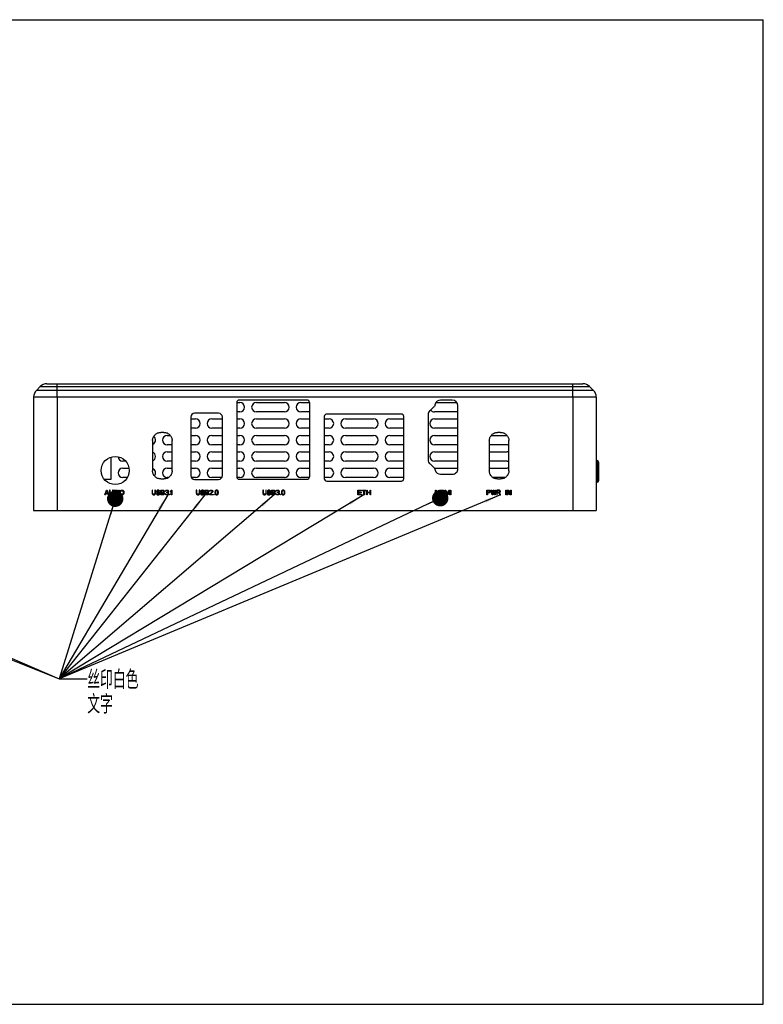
# Model space of a CAD drawing. Header units: millimetres. Extents: x 0 to 297, y 0 to 210.
# Tile 2 of 2: x 138 to 297, y 0 to 210. Entities that reach past the tile are written whole.
import ezdxf

# ---------------------------------------------------------------- set-up
doc = ezdxf.new("R2010")
doc.units = ezdxf.units.MM
doc.header["$LTSCALE"] = 16.335
doc.layers.get('0').update_dxf_attribs({"linetype": 'CONTINUOUS'})
for name, color, linetype in [('02___PRT_ALL_AXES', 7, 'CONTINUOUS'), ('03___PRT_ALL_CURVES', 7, 'CONTINUOUS'), ('06___PRT_ALL_SURFS', 7, 'CONTINUOUS')]:
    doc.layers.add(name, color=color, linetype=linetype)
doc.styles.get("Standard").update_dxf_attribs({"font": 'txt', "width": 0.6})
doc.dimstyles.get("Standard").update_dxf_attribs({"dimtxt": 3.5, "dimasz": 3.5, "dimexe": 2, "dimexo": 0, "dimtad": 1, "dimdsep": 46, "dimtxsty": 'STANDARD', "dimblk": '_FILLED', "dimblk1": '_FILLED', "dimblk2": '_FILLED', "dimcen": 0.09, "dimazin": 2, "dimtol": 1, "dimtp": 0.01, "dimtm": 0.01, "dimtfac": 1, "dimtofl": 0, "dimtmove": 0, "dimatfit": 3, "dimldrblk": '_FILLED', "dimfxl": 1, "dimtolj": 1, "dimarcsym": 0})

# ---------------------------------------------------------------- blocks, each defined once
blk = doc.blocks.new('_FILLED')
at = {"color": 0, "linetype": 'BYBLOCK'}
blk.add_solid([(0, 0), (-1, 0.1), (-1, -0.1)], dxfattribs=at)

msp = doc.modelspace()

# ---------------------------------------------------------------- linework, layer by layer
at = {"color": 7, "linetype": 'CONTINUOUS'}
for p, q in [((0, 210), (297, 210)), ((297, 0), (297, 210)), ((141.37, 129.52), (141.37, 105.35)), ((146.37, 129.52), (146.37, 105.35)), ((184.69, 128.35), (185.37, 128.35)), ((188.87, 128.35), (194.87, 128.35)), ((198.37, 128.35), (200.19, 128.35)), ((227.17, 128.35), (231.63, 128.35)), ((256.37, 129.52), (256.37, 105.35)), ((261.37, 129.52), (261.37, 105.35)), ((185.37, 126.35), (184.69, 126.35)), ((194.87, 126.35), (188.87, 126.35)), ((200.19, 126.35), (198.37, 126.35)), ((231.87, 126.35), (226.87, 126.35)), ((174.9, 124.85), (175.87, 124.85)), ((179.37, 124.85), (181.62, 124.85)), ((184.69, 124.85), (185.37, 124.85)), ((188.87, 124.85), (194.87, 124.85)), ((198.37, 124.85), (200.19, 124.85)), ((203.37, 124.85), (204.37, 124.85)), ((207.87, 124.85), (213.87, 124.85)), ((217.37, 124.85), (220.31, 124.85)), ((226.87, 124.85), (231.87, 124.85)), ((175.87, 122.85), (174.9, 122.85)), ((181.62, 122.85), (179.37, 122.85)), ((185.37, 122.85), (184.69, 122.85)), ((194.87, 122.85), (188.87, 122.85)), ((200.19, 122.85), (198.37, 122.85)), ((204.37, 122.85), (203.37, 122.85)), ((213.87, 122.85), (207.87, 122.85)), ((220.31, 122.85), (217.37, 122.85)), ((231.87, 122.85), (226.87, 122.85)), ((169.87, 121.35), (170.48, 121.35)), ((174.9, 121.35), (175.87, 121.35)), ((179.37, 121.35), (181.62, 121.35)), ((184.69, 121.35), (185.37, 121.35)), ((188.87, 121.35), (194.87, 121.35)), ((198.37, 121.35), (200.19, 121.35)), ((203.37, 121.35), (204.37, 121.35)), ((207.87, 121.35), (213.87, 121.35)), ((217.37, 121.35), (220.31, 121.35)), ((226.87, 121.35), (231.87, 121.35)), ((238.98, 121.35), (242.3, 121.35)), ((170.9, 119.35), (169.87, 119.35)), ((169.87, 117.85), (170.9, 117.85)), ((175.87, 119.35), (174.9, 119.35)), ((174.9, 117.85), (175.87, 117.85)), ((181.62, 119.35), (179.37, 119.35)), ((179.37, 117.85), (181.62, 117.85)), ((185.37, 119.35), (184.69, 119.35)), ((184.69, 117.85), (185.37, 117.85)), ((194.87, 119.35), (188.87, 119.35)), ((188.87, 117.85), (194.87, 117.85)), ((200.19, 119.35), (198.37, 119.35)), ((198.37, 117.85), (200.19, 117.85)), ((204.37, 119.35), (203.37, 119.35)), ((203.37, 117.85), (204.37, 117.85)), ((213.87, 119.35), (207.87, 119.35)), ((207.87, 117.85), (213.87, 117.85)), ((220.31, 119.35), (217.37, 119.35)), ((217.37, 117.85), (220.31, 117.85)), ((231.87, 119.35), (226.87, 119.35)), ((226.87, 117.85), (231.87, 117.85)), ((242.37, 119.35), (238.56, 119.35)), ((238.56, 117.85), (242.37, 117.85)), ((160.98, 115.85), (160.37, 115.85)), ((170.9, 115.85), (169.87, 115.85)), ((175.87, 115.85), (174.9, 115.85)), ((181.62, 115.85), (179.37, 115.85)), ((185.37, 115.85), (184.69, 115.85)), ((194.87, 115.85), (188.87, 115.85)), ((200.19, 115.85), (198.37, 115.85)), ((204.37, 115.85), (203.37, 115.85)), ((213.87, 115.85), (207.87, 115.85)), ((220.31, 115.85), (217.37, 115.85)), ((231.87, 115.85), (226.87, 115.85)), ((242.37, 115.85), (238.56, 115.85)), ((261.57, 115.95), (261.57, 111.35)), ((261.87, 115.65), (261.87, 111.65)), ((160.37, 114.35), (161.71, 114.35)), ((169.87, 114.35), (170.9, 114.35)), ((174.9, 114.35), (175.87, 114.35)), ((179.37, 114.35), (181.62, 114.35)), ((184.69, 114.35), (185.37, 114.35)), ((188.87, 114.35), (194.87, 114.35)), ((198.37, 114.35), (200.19, 114.35)), ((203.37, 114.35), (204.37, 114.35)), ((207.87, 114.35), (213.87, 114.35)), ((217.37, 114.35), (220.31, 114.35)), ((226.87, 114.35), (231.87, 114.35)), ((238.56, 114.35), (242.37, 114.35)), ((157.87, 111.95), (156.45, 111.95)), ((161.35, 112.35), (160.37, 112.35)), ((170.13, 112.35), (169.87, 112.35)), ((175.87, 112.35), (175.01, 112.35)), ((181.5, 112.35), (179.37, 112.35)), ((185.37, 112.35), (184.71, 112.35)), ((194.87, 112.35), (188.87, 112.35)), ((200.17, 112.35), (198.37, 112.35)), ((204.37, 112.35), (203.37, 112.35)), ((213.87, 112.35), (207.87, 112.35)), ((220.31, 112.35), (217.37, 112.35)), ((241.95, 112.35), (239.34, 112.35)), ((141.37, 105.35), (261.37, 105.35)), ((0, 0), (297, 0))]:
    msp.add_line(p, q, dxfattribs=at)
for centre, radius, start, end in [((185.37, 127.35), 1, 270, 90), ((188.87, 127.35), 1, 90, 270), ((194.87, 127.35), 1, 270, 90), ((198.37, 127.35), 1, 90, 270), ((226.87, 127.35), 1, 214.7211, 270), ((175.87, 123.85), 1, 270, 90), ((179.37, 123.85), 1, 90, 270), ((185.37, 123.85), 1, 270, 90), ((188.87, 123.85), 1, 90, 270), ((194.87, 123.85), 1, 270, 90), ((198.37, 123.85), 1, 90, 270), ((204.37, 123.85), 1, 270, 90), ((207.87, 123.85), 1, 90, 270), ((213.87, 123.85), 1, 270, 90), ((217.37, 123.85), 1, 90, 270), ((226.87, 123.85), 1, 90, 270), ((166.37, 120.35), 1, 292.3899, 51.0258), ((169.87, 120.35), 1, 90, 270), ((175.87, 120.35), 1, 270, 90), ((179.37, 120.35), 1, 90, 270), ((185.37, 120.35), 1, 270, 90), ((188.87, 120.35), 1, 90, 270), ((194.87, 120.35), 1, 270, 90), ((198.37, 120.35), 1, 90, 270), ((204.37, 120.35), 1, 270, 90), ((207.87, 120.35), 1, 90, 270), ((213.87, 120.35), 1, 270, 90), ((217.37, 120.35), 1, 90, 270), ((226.87, 120.35), 1, 90, 270), ((166.37, 116.85), 1, 292.3899, 67.6101), ((169.87, 116.85), 1, 90, 270), ((175.87, 116.85), 1, 270, 90), ((179.37, 116.85), 1, 90, 270), ((185.37, 116.85), 1, 270, 90), ((188.87, 116.85), 1, 90, 270), ((194.87, 116.85), 1, 270, 90), ((198.37, 116.85), 1, 90, 270), ((204.37, 116.85), 1, 270, 90), ((207.87, 116.85), 1, 90, 270), ((213.87, 116.85), 1, 270, 90), ((217.37, 116.85), 1, 90, 270), ((226.87, 116.85), 1, 90, 270), ((242.37, 120.35), 1, 270, 291.0569), ((242.37, 116.85), 1, 68.9431, 90), ((160.37, 116.85), 1, 183.9595, 270), ((242.37, 116.85), 1, 270, 291.0569), ((261.57, 115.65), 0.3, 0, 90), ((160.37, 113.35), 1, 90, 270), ((166.37, 113.35), 1, 320.2684, 67.6101), ((169.87, 113.35), 1, 90, 270), ((175.87, 113.35), 1, 270, 90), ((179.37, 113.35), 1, 90, 270), ((185.37, 113.35), 1, 270, 90), ((188.87, 113.35), 1, 90, 270), ((194.87, 113.35), 1, 270, 90), ((198.37, 113.35), 1, 90, 270), ((204.37, 113.35), 1, 270, 90), ((207.87, 113.35), 1, 90, 270), ((213.87, 113.35), 1, 270, 90), ((217.37, 113.35), 1, 90, 270), ((242.37, 113.35), 1, 68.9431, 90), ((261.57, 111.65), 0.3, 270, 360)]:
    msp.add_arc(centre, radius, start, end, dxfattribs=at)
at = {"layer": '02___PRT_ALL_AXES', "color": 7, "linetype": 'CONTINUOUS'}
for p, q in [((157.87, 116.69), (157.87, 111.95)), ((261.37, 115.95), (261.57, 115.95)), ((261.37, 111.35), (261.57, 111.35))]:
    msp.add_line(p, q, dxfattribs=at)
at = {"layer": '03___PRT_ALL_CURVES', "color": 40, "linetype": 'CONTINUOUS'}
for p, q in [((156.57, 108.65), (156.9, 109.65)), ((156.8, 108.99), (156.98, 109.57)), ((156.9, 109.65), (157.07, 109.65)), ((156.98, 109.57), (157.17, 108.99)), ((157.07, 109.65), (157.4, 108.65)), ((157.57, 109.65), (157.57, 108.99)), ((157.69, 109.65), (157.57, 109.65)), ((157.69, 108.99), (157.69, 109.65)), ((158.19, 109.65), (158.19, 108.99)), ((158.32, 109.65), (158.19, 109.65)), ((158.32, 108.99), (158.32, 109.65)), ((158.48, 108.65), (158.48, 109.65)), ((158.48, 109.65), (158.98, 109.65)), ((158.61, 108.78), (158.61, 109.52)), ((158.61, 109.52), (158.98, 109.52)), ((158.98, 109.65), (159.09, 109.63)), ((158.98, 109.52), (159.07, 109.5)), ((159.07, 109.5), (159.13, 109.46)), ((159.09, 109.63), (159.17, 109.59)), ((159.13, 109.46), (159.17, 109.4)), ((159.17, 109.59), (159.26, 109.5)), ((159.17, 109.4), (159.19, 109.31)), ((159.19, 109.31), (159.19, 108.99)), ((159.26, 109.5), (159.3, 109.42)), ((159.3, 109.42), (159.32, 109.31)), ((159.32, 109.31), (159.32, 108.99)), ((159.48, 108.65), (159.48, 109.65)), ((159.48, 109.65), (159.61, 109.65)), ((159.61, 109.65), (159.61, 108.65)), ((159.78, 109.31), (159.8, 109.42)), ((159.78, 108.99), (159.78, 109.31)), ((159.8, 109.42), (159.84, 109.5)), ((159.84, 109.5), (159.92, 109.59)), ((159.9, 109.31), (159.92, 109.4)), ((159.9, 108.99), (159.9, 109.31)), ((159.92, 109.59), (160.01, 109.63)), ((159.92, 109.4), (159.96, 109.46)), ((159.96, 109.46), (160.03, 109.5)), ((160.01, 109.63), (160.11, 109.65)), ((160.03, 109.5), (160.11, 109.52)), ((160.11, 109.65), (160.28, 109.65)), ((160.11, 109.52), (160.28, 109.52)), ((160.28, 109.65), (160.38, 109.63)), ((160.28, 109.52), (160.36, 109.5)), ((160.36, 109.5), (160.42, 109.46)), ((160.38, 109.63), (160.46, 109.59)), ((160.42, 109.46), (160.46, 109.4)), ((160.46, 109.59), (160.55, 109.5)), ((160.46, 109.4), (160.48, 109.31)), ((160.48, 109.31), (160.48, 108.99)), ((160.55, 109.5), (160.59, 109.42)), ((160.59, 109.42), (160.61, 109.31)), ((160.61, 109.31), (160.61, 108.99)), ((166.62, 109.65), (166.62, 108.99)), ((166.75, 109.65), (166.62, 109.65)), ((166.75, 108.99), (166.75, 109.65)), ((167.25, 109.65), (167.25, 108.99)), ((167.37, 109.65), (167.25, 109.65)), ((167.37, 108.99), (167.37, 109.65)), ((167.62, 109.5), (167.6, 109.42)), ((167.6, 109.42), (167.6, 109.33)), ((167.6, 109.33), (167.62, 109.25)), ((167.71, 109.59), (167.62, 109.5)), ((167.62, 109.25), (167.71, 109.16)), ((167.79, 109.63), (167.71, 109.59)), ((167.73, 109.4), (167.75, 109.46)), ((167.73, 109.35), (167.73, 109.4)), ((167.75, 109.29), (167.73, 109.35)), ((167.75, 109.46), (167.81, 109.5)), ((167.81, 109.25), (167.75, 109.29)), ((167.87, 109.65), (167.79, 109.63)), ((167.81, 109.5), (167.87, 109.52)), ((167.87, 109.23), (167.81, 109.25)), ((167.98, 109.65), (167.87, 109.65)), ((167.87, 109.52), (168, 109.52)), ((168, 109.23), (167.87, 109.23)), ((168.08, 109.63), (167.98, 109.65)), ((168, 109.52), (168.06, 109.5)), ((168.1, 109.21), (168, 109.23)), ((168.06, 109.5), (168.1, 109.46)), ((168.16, 109.57), (168.08, 109.63)), ((168.1, 109.46), (168.12, 109.42)), ((168.19, 109.16), (168.1, 109.21)), ((168.12, 109.42), (168.25, 109.42)), ((168.23, 109.48), (168.16, 109.57)), ((168.25, 109.42), (168.23, 109.48)), ((168.48, 108.65), (168.48, 109.65)), ((168.48, 109.65), (168.98, 109.65)), ((168.6, 109.52), (168.6, 109.23)), ((169, 109.52), (168.6, 109.52)), ((168.6, 109.23), (169, 109.23)), ((168.98, 109.65), (169.08, 109.63)), ((169.06, 109.5), (169, 109.52)), ((169, 109.23), (169.06, 109.25)), ((169.1, 109.46), (169.06, 109.5)), ((169.06, 109.25), (169.1, 109.29)), ((169.08, 109.63), (169.16, 109.57)), ((169.12, 109.4), (169.1, 109.46)), ((169.1, 109.29), (169.12, 109.35)), ((169.12, 109.35), (169.12, 109.4)), ((169.16, 109.57), (169.23, 109.48)), ((169.23, 109.27), (169.16, 109.18)), ((169.23, 109.48), (169.25, 109.42)), ((169.25, 109.33), (169.23, 109.27)), ((169.25, 109.42), (169.25, 109.33)), ((169.44, 109.42), (169.46, 109.5)), ((169.54, 109.42), (169.44, 109.42)), ((169.46, 109.5), (169.54, 109.59)), ((169.54, 109.59), (169.62, 109.63)), ((169.58, 109.48), (169.54, 109.42)), ((169.64, 109.52), (169.58, 109.48)), ((169.62, 109.63), (169.77, 109.65)), ((169.75, 109.55), (169.64, 109.52)), ((169.83, 109.55), (169.75, 109.55)), ((169.75, 109.12), (169.75, 109.21)), ((169.75, 109.21), (169.83, 109.21)), ((169.77, 109.65), (169.81, 109.65)), ((169.81, 109.65), (169.96, 109.63)), ((169.94, 109.52), (169.83, 109.55)), ((169.83, 109.21), (169.96, 109.25)), ((170, 109.48), (169.94, 109.52)), ((169.96, 109.63), (170.04, 109.59)), ((169.96, 109.25), (170, 109.29)), ((170.04, 109.42), (170, 109.48)), ((170, 109.29), (170.04, 109.38)), ((170.08, 109.23), (170, 109.16)), ((170.04, 109.59), (170.12, 109.5)), ((170.04, 109.38), (170.04, 109.42)), ((170.12, 109.29), (170.08, 109.23)), ((170.12, 109.5), (170.14, 109.42)), ((170.14, 109.38), (170.12, 109.29)), ((170.14, 109.42), (170.14, 109.38)), ((170.6, 109.5), (170.73, 109.65)), ((170.6, 109.33), (170.6, 109.5)), ((170.73, 109.48), (170.6, 109.33)), ((170.73, 109.65), (170.85, 109.65)), ((170.73, 108.65), (170.73, 109.48)), ((170.85, 109.65), (170.85, 108.65)), ((176.06, 109.65), (176.06, 108.99)), ((176.18, 109.65), (176.06, 109.65)), ((176.18, 108.99), (176.18, 109.65)), ((176.68, 109.65), (176.68, 108.99)), ((176.81, 109.65), (176.68, 109.65)), ((176.81, 108.99), (176.81, 109.65)), ((177.06, 109.5), (177.04, 109.42)), ((177.04, 109.42), (177.04, 109.33)), ((177.04, 109.33), (177.06, 109.25)), ((177.14, 109.59), (177.06, 109.5)), ((177.06, 109.25), (177.14, 109.16)), ((177.22, 109.63), (177.14, 109.59)), ((177.16, 109.4), (177.18, 109.46)), ((177.16, 109.35), (177.16, 109.4)), ((177.18, 109.29), (177.16, 109.35)), ((177.18, 109.46), (177.24, 109.5)), ((177.24, 109.25), (177.18, 109.29)), ((177.31, 109.65), (177.22, 109.63)), ((177.24, 109.5), (177.31, 109.52)), ((177.31, 109.23), (177.24, 109.25)), ((177.41, 109.65), (177.31, 109.65)), ((177.31, 109.52), (177.43, 109.52)), ((177.43, 109.23), (177.31, 109.23)), ((177.51, 109.63), (177.41, 109.65)), ((177.43, 109.52), (177.49, 109.5)), ((177.54, 109.21), (177.43, 109.23)), ((177.49, 109.5), (177.54, 109.46)), ((177.6, 109.57), (177.51, 109.63)), ((177.54, 109.46), (177.56, 109.42)), ((177.62, 109.16), (177.54, 109.21)), ((177.56, 109.42), (177.68, 109.42)), ((177.66, 109.48), (177.6, 109.57)), ((177.68, 109.42), (177.66, 109.48)), ((177.91, 108.65), (177.91, 109.65)), ((177.91, 109.65), (178.41, 109.65)), ((178.04, 109.52), (178.04, 109.23)), ((178.43, 109.52), (178.04, 109.52)), ((178.04, 109.23), (178.43, 109.23)), ((178.41, 109.65), (178.51, 109.63)), ((178.49, 109.5), (178.43, 109.52)), ((178.43, 109.23), (178.49, 109.25)), ((178.54, 109.46), (178.49, 109.5)), ((178.49, 109.25), (178.54, 109.29)), ((178.51, 109.63), (178.6, 109.57)), ((178.56, 109.4), (178.54, 109.46)), ((178.54, 109.29), (178.56, 109.35)), ((178.56, 109.35), (178.56, 109.4)), ((178.6, 109.57), (178.66, 109.48)), ((178.66, 109.27), (178.6, 109.18)), ((178.66, 109.48), (178.68, 109.42)), ((178.68, 109.33), (178.66, 109.27)), ((178.68, 109.42), (178.68, 109.33)), ((178.85, 108.76), (179.43, 109.29)), ((178.87, 109.42), (178.89, 109.5)), ((178.97, 109.42), (178.87, 109.42)), ((178.89, 109.5), (178.97, 109.59)), ((178.97, 109.59), (179.06, 109.63)), ((179.01, 109.48), (178.97, 109.42)), ((179.08, 109.52), (179.01, 109.48)), ((179.54, 109.23), (179.01, 108.76)), ((179.06, 109.63), (179.2, 109.65)), ((179.18, 109.55), (179.08, 109.52)), ((179.26, 109.55), (179.18, 109.55)), ((179.2, 109.65), (179.29, 109.65)), ((179.37, 109.52), (179.26, 109.55)), ((179.29, 109.65), (179.41, 109.63)), ((179.43, 109.48), (179.37, 109.52)), ((179.41, 109.63), (179.49, 109.59)), ((179.47, 109.42), (179.43, 109.48)), ((179.43, 109.29), (179.47, 109.38)), ((179.47, 109.38), (179.47, 109.42)), ((179.49, 109.59), (179.58, 109.5)), ((179.58, 109.29), (179.54, 109.23)), ((179.58, 109.5), (179.6, 109.42)), ((179.6, 109.38), (179.58, 109.29)), ((179.6, 109.42), (179.6, 109.38)), ((180.06, 109.35), (180.04, 109.25)), ((180.04, 109.25), (180.04, 109.06)), ((180.08, 109.42), (180.06, 109.35)), ((180.12, 109.5), (180.08, 109.42)), ((180.18, 109.57), (180.12, 109.5)), ((180.16, 109.35), (180.14, 109.23)), ((180.14, 109.23), (180.14, 109.08)), ((180.24, 109.48), (180.16, 109.35)), ((180.29, 109.63), (180.18, 109.57)), ((180.31, 109.52), (180.24, 109.48)), ((180.41, 109.65), (180.29, 109.63)), ((180.41, 109.55), (180.31, 109.52)), ((180.54, 109.63), (180.41, 109.65)), ((180.51, 109.52), (180.41, 109.55)), ((180.58, 109.48), (180.51, 109.52)), ((180.64, 109.57), (180.54, 109.63)), ((180.66, 109.35), (180.58, 109.48)), ((180.7, 109.5), (180.64, 109.57)), ((180.68, 109.23), (180.66, 109.35)), ((180.68, 109.08), (180.68, 109.23)), ((180.74, 109.42), (180.7, 109.5)), ((180.76, 109.35), (180.74, 109.42)), ((180.79, 109.25), (180.76, 109.35)), ((180.79, 109.06), (180.79, 109.25)), ((190.24, 109.65), (190.24, 108.99)), ((190.37, 109.65), (190.24, 109.65)), ((190.37, 108.99), (190.37, 109.65)), ((190.87, 109.65), (190.87, 108.99)), ((190.99, 109.65), (190.87, 109.65)), ((190.99, 108.99), (190.99, 109.65)), ((191.24, 109.5), (191.22, 109.42)), ((191.22, 109.42), (191.22, 109.33)), ((191.22, 109.33), (191.24, 109.25)), ((191.33, 109.59), (191.24, 109.5)), ((191.24, 109.25), (191.33, 109.16)), ((191.41, 109.63), (191.33, 109.59)), ((191.35, 109.4), (191.37, 109.46)), ((191.35, 109.35), (191.35, 109.4)), ((191.37, 109.29), (191.35, 109.35)), ((191.37, 109.46), (191.43, 109.5)), ((191.43, 109.25), (191.37, 109.29)), ((191.49, 109.65), (191.41, 109.63)), ((191.43, 109.5), (191.49, 109.52)), ((191.49, 109.23), (191.43, 109.25)), ((191.6, 109.65), (191.49, 109.65)), ((191.49, 109.52), (191.62, 109.52)), ((191.62, 109.23), (191.49, 109.23)), ((191.7, 109.63), (191.6, 109.65)), ((191.62, 109.52), (191.68, 109.5)), ((191.72, 109.21), (191.62, 109.23)), ((191.68, 109.5), (191.72, 109.46)), ((191.78, 109.57), (191.7, 109.63)), ((191.72, 109.46), (191.74, 109.42)), ((191.8, 109.16), (191.72, 109.21)), ((191.74, 109.42), (191.87, 109.42)), ((191.85, 109.48), (191.78, 109.57)), ((191.87, 109.42), (191.85, 109.48)), ((192.1, 108.65), (192.1, 109.65)), ((192.1, 109.65), (192.6, 109.65)), ((192.22, 109.52), (192.22, 109.23)), ((192.62, 109.52), (192.22, 109.52)), ((192.22, 109.23), (192.62, 109.23)), ((192.6, 109.65), (192.7, 109.63)), ((192.68, 109.5), (192.62, 109.52)), ((192.62, 109.23), (192.68, 109.25)), ((192.72, 109.46), (192.68, 109.5)), ((192.68, 109.25), (192.72, 109.29)), ((192.7, 109.63), (192.78, 109.57)), ((192.74, 109.4), (192.72, 109.46)), ((192.72, 109.29), (192.74, 109.35)), ((192.74, 109.35), (192.74, 109.4)), ((192.78, 109.57), (192.85, 109.48)), ((192.85, 109.27), (192.78, 109.18)), ((192.85, 109.48), (192.87, 109.42)), ((192.87, 109.33), (192.85, 109.27)), ((192.87, 109.42), (192.87, 109.33)), ((193.05, 109.42), (193.08, 109.5)), ((193.16, 109.42), (193.05, 109.42)), ((193.08, 109.5), (193.16, 109.59)), ((193.16, 109.59), (193.24, 109.63)), ((193.2, 109.48), (193.16, 109.42)), ((193.26, 109.52), (193.2, 109.48)), ((193.24, 109.63), (193.39, 109.65)), ((193.37, 109.55), (193.26, 109.52)), ((193.45, 109.55), (193.37, 109.55)), ((193.37, 109.12), (193.37, 109.21)), ((193.37, 109.21), (193.45, 109.21)), ((193.39, 109.65), (193.43, 109.65)), ((193.43, 109.65), (193.58, 109.63)), ((193.55, 109.52), (193.45, 109.55)), ((193.45, 109.21), (193.58, 109.25)), ((193.62, 109.48), (193.55, 109.52)), ((193.58, 109.63), (193.66, 109.59)), ((193.58, 109.25), (193.62, 109.29)), ((193.66, 109.42), (193.62, 109.48)), ((193.62, 109.29), (193.66, 109.38)), ((193.7, 109.23), (193.62, 109.16)), ((193.66, 109.59), (193.74, 109.5)), ((193.66, 109.38), (193.66, 109.42)), ((193.74, 109.29), (193.7, 109.23)), ((193.74, 109.5), (193.76, 109.42)), ((193.76, 109.38), (193.74, 109.29)), ((193.76, 109.42), (193.76, 109.38)), ((194.24, 109.35), (194.22, 109.25)), ((194.22, 109.25), (194.22, 109.06)), ((194.26, 109.42), (194.24, 109.35)), ((194.3, 109.5), (194.26, 109.42)), ((194.37, 109.57), (194.3, 109.5)), ((194.35, 109.35), (194.33, 109.23)), ((194.33, 109.23), (194.33, 109.08)), ((194.43, 109.48), (194.35, 109.35)), ((194.47, 109.63), (194.37, 109.57)), ((194.49, 109.52), (194.43, 109.48)), ((194.6, 109.65), (194.47, 109.63)), ((194.6, 109.55), (194.49, 109.52)), ((194.72, 109.63), (194.6, 109.65)), ((194.7, 109.52), (194.6, 109.55)), ((194.76, 109.48), (194.7, 109.52)), ((194.83, 109.57), (194.72, 109.63)), ((194.85, 109.35), (194.76, 109.48)), ((194.89, 109.5), (194.83, 109.57)), ((194.87, 109.23), (194.85, 109.35)), ((194.87, 109.08), (194.87, 109.23)), ((194.93, 109.42), (194.89, 109.5)), ((194.95, 109.35), (194.93, 109.42)), ((194.97, 109.25), (194.95, 109.35)), ((194.97, 109.06), (194.97, 109.25)), ((210.54, 109.65), (211.29, 109.65)), ((210.54, 108.65), (210.54, 109.65)), ((211.29, 109.52), (210.67, 109.52)), ((210.67, 109.52), (210.67, 109.25)), ((210.67, 109.25), (211.21, 109.25)), ((211.21, 109.25), (211.21, 109.12)), ((211.29, 109.65), (211.29, 109.52)), ((211.46, 109.65), (212.25, 109.65)), ((211.46, 109.55), (211.46, 109.65)), ((211.79, 109.55), (211.46, 109.55)), ((211.79, 108.65), (211.79, 109.55)), ((212.25, 109.55), (211.92, 109.55)), ((211.92, 109.55), (211.92, 108.65)), ((212.25, 109.65), (212.25, 109.55)), ((212.42, 109.65), (212.54, 109.65)), ((212.42, 108.65), (212.42, 109.65)), ((212.54, 109.65), (212.54, 109.25)), ((212.54, 109.25), (213.13, 109.25)), ((213.13, 109.65), (213.25, 109.65)), ((213.13, 109.25), (213.13, 109.65)), ((213.25, 109.65), (213.25, 108.65)), ((227.09, 109.65), (227.22, 109.65)), ((227.09, 108.65), (227.09, 109.65)), ((227.22, 109.65), (227.22, 109.25)), ((227.22, 109.25), (227.8, 109.25)), ((227.8, 109.65), (227.93, 109.65)), ((227.8, 109.25), (227.8, 109.65)), ((227.93, 109.65), (227.93, 108.65)), ((228.09, 109.65), (228.59, 109.65)), ((228.09, 108.65), (228.09, 109.65)), ((228.22, 109.52), (228.59, 109.52)), ((228.22, 108.78), (228.22, 109.52)), ((228.59, 109.65), (228.7, 109.63)), ((228.59, 109.52), (228.68, 109.5)), ((228.68, 109.5), (228.74, 109.46)), ((228.7, 109.63), (228.78, 109.59)), ((228.74, 109.46), (228.78, 109.4)), ((228.78, 109.59), (228.86, 109.5)), ((228.78, 109.4), (228.8, 109.31)), ((228.8, 109.31), (228.8, 108.99)), ((228.86, 109.5), (228.9, 109.42)), ((228.9, 109.42), (228.93, 109.31)), ((228.93, 109.31), (228.93, 108.99)), ((229.09, 109.65), (229.28, 109.65)), ((229.09, 108.65), (229.09, 109.65)), ((229.51, 108.65), (229.22, 109.44)), ((229.22, 109.44), (229.22, 108.65)), ((229.28, 109.65), (229.59, 108.76)), ((229.59, 108.76), (229.9, 109.65)), ((229.97, 109.44), (229.68, 108.65)), ((229.9, 109.65), (230.09, 109.65)), ((229.97, 108.65), (229.97, 109.44)), ((230.09, 109.65), (230.09, 108.65)), ((230.26, 109.65), (230.38, 109.65)), ((230.26, 108.65), (230.26, 109.65)), ((230.38, 109.65), (230.38, 108.65)), ((238.04, 109.65), (238.54, 109.65)), ((238.04, 108.65), (238.04, 109.65)), ((238.56, 109.55), (238.17, 109.55)), ((238.17, 109.55), (238.17, 109.23)), ((238.17, 109.23), (238.56, 109.23)), ((238.54, 109.65), (238.65, 109.63)), ((238.63, 109.52), (238.56, 109.55)), ((238.56, 109.23), (238.63, 109.25)), ((238.67, 109.48), (238.63, 109.52)), ((238.63, 109.25), (238.67, 109.29)), ((238.65, 109.63), (238.73, 109.57)), ((238.69, 109.42), (238.67, 109.48)), ((238.67, 109.29), (238.69, 109.35)), ((238.69, 109.35), (238.69, 109.42)), ((238.73, 109.57), (238.79, 109.48)), ((238.79, 109.27), (238.73, 109.18)), ((238.79, 109.48), (238.81, 109.42)), ((238.81, 109.33), (238.79, 109.27)), ((238.81, 109.42), (238.81, 109.33)), ((238.98, 109.65), (239.1, 109.65)), ((239.15, 108.65), (238.98, 109.65)), ((239.1, 109.65), (239.23, 108.89)), ((239.23, 108.89), (239.4, 109.65)), ((239.48, 109.46), (239.31, 108.65)), ((239.4, 109.65), (239.56, 109.65)), ((239.65, 108.65), (239.48, 109.46)), ((239.56, 109.65), (239.73, 108.89)), ((239.73, 108.89), (239.85, 109.65)), ((239.98, 109.65), (239.81, 108.65)), ((239.85, 109.65), (239.98, 109.65)), ((240.65, 109.65), (240.15, 109.65)), ((240.15, 109.65), (240.15, 108.65)), ((240.67, 109.55), (240.27, 109.55)), ((240.27, 109.55), (240.27, 109.23)), ((240.27, 109.23), (240.67, 109.23)), ((240.75, 109.63), (240.65, 109.65)), ((240.73, 109.52), (240.67, 109.55)), ((240.67, 109.23), (240.73, 109.25)), ((240.77, 109.48), (240.73, 109.52)), ((240.73, 109.25), (240.77, 109.29)), ((240.83, 109.57), (240.75, 109.63)), ((240.79, 109.42), (240.77, 109.48)), ((240.77, 109.29), (240.79, 109.35)), ((240.79, 109.35), (240.79, 109.42)), ((240.9, 109.48), (240.83, 109.57)), ((240.83, 109.18), (240.9, 109.27)), ((240.92, 109.42), (240.9, 109.48)), ((240.9, 109.27), (240.92, 109.33)), ((240.92, 109.33), (240.92, 109.42)), ((242.1, 109.65), (242.23, 109.65)), ((242.1, 108.65), (242.1, 109.65)), ((242.23, 109.65), (242.23, 108.65)), ((242.4, 109.65), (242.58, 109.65)), ((242.4, 108.65), (242.4, 109.65)), ((243.04, 108.65), (242.52, 109.52)), ((242.52, 109.52), (242.52, 108.65)), ((242.58, 109.65), (243.1, 108.8)), ((243.1, 109.65), (243.23, 109.65)), ((243.1, 108.8), (243.1, 109.65)), ((243.23, 109.65), (243.23, 108.65)), ((156.69, 108.65), (156.57, 108.65)), ((156.78, 108.91), (156.69, 108.65)), ((157.19, 108.91), (156.78, 108.91)), ((157.17, 108.99), (156.8, 108.99)), ((157.28, 108.65), (157.19, 108.91)), ((157.4, 108.65), (157.28, 108.65)), ((157.57, 108.99), (157.59, 108.89)), ((157.59, 108.89), (157.63, 108.8)), ((157.63, 108.8), (157.71, 108.72)), ((157.71, 108.91), (157.69, 108.99)), ((157.76, 108.84), (157.71, 108.91)), ((157.71, 108.72), (157.8, 108.67)), ((157.82, 108.8), (157.76, 108.84)), ((157.8, 108.67), (157.9, 108.65)), ((157.9, 108.78), (157.82, 108.8)), ((157.98, 108.78), (157.9, 108.78)), ((157.9, 108.65), (157.98, 108.65)), ((158.07, 108.8), (157.98, 108.78)), ((157.98, 108.65), (158.09, 108.67)), ((158.13, 108.84), (158.07, 108.8)), ((158.09, 108.67), (158.17, 108.72)), ((158.17, 108.91), (158.13, 108.84)), ((158.19, 108.99), (158.17, 108.91)), ((158.17, 108.72), (158.26, 108.8)), ((158.26, 108.8), (158.3, 108.89)), ((158.3, 108.89), (158.32, 108.99)), ((158.98, 108.65), (158.48, 108.65)), ((158.98, 108.78), (158.61, 108.78)), ((159.07, 108.8), (158.98, 108.78)), ((159.09, 108.67), (158.98, 108.65)), ((159.13, 108.84), (159.07, 108.8)), ((159.17, 108.72), (159.09, 108.67)), ((159.17, 108.91), (159.13, 108.84)), ((159.19, 108.99), (159.17, 108.91)), ((159.26, 108.8), (159.17, 108.72)), ((159.3, 108.89), (159.26, 108.8)), ((159.32, 108.99), (159.3, 108.89)), ((159.61, 108.65), (159.48, 108.65)), ((159.8, 108.89), (159.78, 108.99)), ((159.84, 108.8), (159.8, 108.89)), ((159.92, 108.72), (159.84, 108.8)), ((159.92, 108.91), (159.9, 108.99)), ((159.96, 108.84), (159.92, 108.91)), ((160.01, 108.67), (159.92, 108.72)), ((160.03, 108.8), (159.96, 108.84)), ((160.11, 108.65), (160.01, 108.67)), ((160.11, 108.78), (160.03, 108.8)), ((160.28, 108.78), (160.11, 108.78)), ((160.28, 108.65), (160.11, 108.65)), ((160.36, 108.8), (160.28, 108.78)), ((160.38, 108.67), (160.28, 108.65)), ((160.42, 108.84), (160.36, 108.8)), ((160.46, 108.72), (160.38, 108.67)), ((160.46, 108.91), (160.42, 108.84)), ((160.48, 108.99), (160.46, 108.91)), ((160.55, 108.8), (160.46, 108.72)), ((160.59, 108.89), (160.55, 108.8)), ((160.61, 108.99), (160.59, 108.89)), ((166.62, 108.99), (166.64, 108.89)), ((166.64, 108.89), (166.69, 108.8)), ((166.69, 108.8), (166.77, 108.72)), ((166.77, 108.91), (166.75, 108.99)), ((166.81, 108.84), (166.77, 108.91)), ((166.77, 108.72), (166.85, 108.67)), ((166.87, 108.8), (166.81, 108.84)), ((166.85, 108.67), (166.96, 108.65)), ((166.96, 108.78), (166.87, 108.8)), ((167.04, 108.78), (166.96, 108.78)), ((166.96, 108.65), (167.04, 108.65)), ((167.12, 108.8), (167.04, 108.78)), ((167.04, 108.65), (167.14, 108.67)), ((167.19, 108.84), (167.12, 108.8)), ((167.14, 108.67), (167.23, 108.72)), ((167.23, 108.91), (167.19, 108.84)), ((167.25, 108.99), (167.23, 108.91)), ((167.23, 108.72), (167.31, 108.8)), ((167.31, 108.8), (167.35, 108.89)), ((167.35, 108.89), (167.37, 108.99)), ((167.54, 108.93), (167.56, 108.84)), ((167.66, 108.93), (167.54, 108.93)), ((167.56, 108.84), (167.62, 108.74)), ((167.62, 108.74), (167.73, 108.67)), ((167.69, 108.86), (167.66, 108.93)), ((167.75, 108.8), (167.69, 108.86)), ((167.71, 109.16), (167.79, 109.12)), ((167.73, 108.67), (167.83, 108.65)), ((167.83, 108.78), (167.75, 108.8)), ((167.79, 109.12), (167.87, 109.1)), ((168, 108.78), (167.83, 108.78)), ((167.83, 108.65), (168, 108.65)), ((167.87, 109.1), (168, 109.1)), ((168, 109.1), (168.08, 109.08)), ((168.08, 108.8), (168, 108.78)), ((168, 108.65), (168.1, 108.67)), ((168.08, 109.08), (168.14, 109.03)), ((168.14, 108.84), (168.08, 108.8)), ((168.1, 108.67), (168.19, 108.72)), ((168.14, 109.03), (168.19, 108.97)), ((168.19, 108.91), (168.14, 108.84)), ((168.27, 109.08), (168.19, 109.16)), ((168.19, 108.97), (168.19, 108.91)), ((168.19, 108.72), (168.27, 108.8)), ((168.31, 108.99), (168.27, 109.08)), ((168.27, 108.8), (168.31, 108.89)), ((168.31, 108.89), (168.31, 108.99)), ((168.98, 108.65), (168.48, 108.65)), ((168.6, 108.78), (168.6, 109.1)), ((168.6, 109.1), (169, 109.1)), ((169, 108.78), (168.6, 108.78)), ((169.08, 108.67), (168.98, 108.65)), ((169, 109.1), (169.06, 109.08)), ((169.06, 108.8), (169, 108.78)), ((169.06, 109.08), (169.1, 109.03)), ((169.1, 108.84), (169.06, 108.8)), ((169.16, 108.74), (169.08, 108.67)), ((169.1, 109.03), (169.12, 108.97)), ((169.12, 108.91), (169.1, 108.84)), ((169.16, 109.18), (169.12, 109.16)), ((169.12, 109.16), (169.16, 109.14)), ((169.12, 108.97), (169.12, 108.91)), ((169.16, 109.14), (169.23, 109.06)), ((169.23, 108.82), (169.16, 108.74)), ((169.23, 109.06), (169.25, 108.99)), ((169.25, 108.89), (169.23, 108.82)), ((169.25, 108.99), (169.25, 108.89)), ((169.44, 108.82), (169.41, 108.89)), ((169.41, 108.89), (169.52, 108.89)), ((169.48, 108.76), (169.44, 108.82)), ((169.54, 108.72), (169.48, 108.76)), ((169.52, 108.89), (169.54, 108.84)), ((169.54, 108.84), (169.58, 108.8)), ((169.62, 108.67), (169.54, 108.72)), ((169.58, 108.8), (169.62, 108.78)), ((169.62, 108.78), (169.73, 108.76)), ((169.71, 108.65), (169.62, 108.67)), ((169.87, 108.65), (169.71, 108.65)), ((169.73, 108.76), (169.85, 108.76)), ((169.83, 109.12), (169.75, 109.12)), ((169.96, 109.1), (169.83, 109.12)), ((169.85, 108.76), (169.96, 108.78)), ((169.96, 108.67), (169.87, 108.65)), ((170.02, 109.06), (169.96, 109.1)), ((169.96, 108.78), (170, 108.8)), ((170.04, 108.72), (169.96, 108.67)), ((170, 109.16), (170.1, 109.12)), ((170, 108.8), (170.04, 108.84)), ((170.06, 108.97), (170.02, 109.06)), ((170.04, 108.84), (170.06, 108.89)), ((170.1, 108.76), (170.04, 108.72)), ((170.06, 108.89), (170.06, 108.97)), ((170.1, 109.12), (170.14, 109.06)), ((170.14, 108.82), (170.1, 108.76)), ((170.14, 109.06), (170.16, 108.97)), ((170.16, 108.89), (170.14, 108.82)), ((170.16, 108.97), (170.16, 108.89)), ((170.33, 108.65), (170.33, 108.76)), ((170.33, 108.76), (170.44, 108.76)), ((170.44, 108.65), (170.33, 108.65)), ((170.44, 108.76), (170.44, 108.65)), ((170.85, 108.65), (170.73, 108.65)), ((176.06, 108.99), (176.08, 108.89)), ((176.08, 108.89), (176.12, 108.8)), ((176.12, 108.8), (176.2, 108.72)), ((176.2, 108.91), (176.18, 108.99)), ((176.24, 108.84), (176.2, 108.91)), ((176.2, 108.72), (176.29, 108.67)), ((176.31, 108.8), (176.24, 108.84)), ((176.29, 108.67), (176.39, 108.65)), ((176.39, 108.78), (176.31, 108.8)), ((176.47, 108.78), (176.39, 108.78)), ((176.39, 108.65), (176.47, 108.65)), ((176.56, 108.8), (176.47, 108.78)), ((176.47, 108.65), (176.58, 108.67)), ((176.62, 108.84), (176.56, 108.8)), ((176.58, 108.67), (176.66, 108.72)), ((176.66, 108.91), (176.62, 108.84)), ((176.68, 108.99), (176.66, 108.91)), ((176.66, 108.72), (176.74, 108.8)), ((176.74, 108.8), (176.79, 108.89)), ((176.79, 108.89), (176.81, 108.99)), ((176.97, 108.93), (176.99, 108.84)), ((177.1, 108.93), (176.97, 108.93)), ((176.99, 108.84), (177.06, 108.74)), ((177.06, 108.74), (177.16, 108.67)), ((177.12, 108.86), (177.1, 108.93)), ((177.18, 108.8), (177.12, 108.86)), ((177.14, 109.16), (177.22, 109.12)), ((177.16, 108.67), (177.26, 108.65)), ((177.26, 108.78), (177.18, 108.8)), ((177.22, 109.12), (177.31, 109.1)), ((177.43, 108.78), (177.26, 108.78)), ((177.26, 108.65), (177.43, 108.65)), ((177.31, 109.1), (177.43, 109.1)), ((177.43, 109.1), (177.51, 109.08)), ((177.51, 108.8), (177.43, 108.78)), ((177.43, 108.65), (177.54, 108.67)), ((177.51, 109.08), (177.58, 109.03)), ((177.58, 108.84), (177.51, 108.8)), ((177.54, 108.67), (177.62, 108.72)), ((177.58, 109.03), (177.62, 108.97)), ((177.62, 108.91), (177.58, 108.84)), ((177.7, 109.08), (177.62, 109.16)), ((177.62, 108.97), (177.62, 108.91)), ((177.62, 108.72), (177.7, 108.8)), ((177.74, 108.99), (177.7, 109.08)), ((177.7, 108.8), (177.74, 108.89)), ((177.74, 108.89), (177.74, 108.99)), ((178.41, 108.65), (177.91, 108.65)), ((178.04, 108.78), (178.04, 109.1)), ((178.04, 109.1), (178.43, 109.1)), ((178.43, 108.78), (178.04, 108.78)), ((178.51, 108.67), (178.41, 108.65)), ((178.43, 109.1), (178.49, 109.08)), ((178.49, 108.8), (178.43, 108.78)), ((178.49, 109.08), (178.54, 109.03)), ((178.54, 108.84), (178.49, 108.8)), ((178.6, 108.74), (178.51, 108.67)), ((178.54, 109.03), (178.56, 108.97)), ((178.56, 108.91), (178.54, 108.84)), ((178.6, 109.18), (178.56, 109.16)), ((178.56, 109.16), (178.6, 109.14)), ((178.56, 108.97), (178.56, 108.91)), ((178.6, 109.14), (178.66, 109.06)), ((178.66, 108.82), (178.6, 108.74)), ((178.66, 109.06), (178.68, 108.99)), ((178.68, 108.89), (178.66, 108.82)), ((178.68, 108.99), (178.68, 108.89)), ((178.85, 108.65), (178.85, 108.76)), ((179.6, 108.65), (178.85, 108.65)), ((179.01, 108.76), (179.6, 108.76)), ((179.6, 108.76), (179.6, 108.65)), ((179.76, 108.65), (179.76, 108.76)), ((179.76, 108.76), (179.87, 108.76)), ((179.87, 108.65), (179.76, 108.65)), ((179.87, 108.76), (179.87, 108.65)), ((180.04, 109.06), (180.06, 108.95)), ((180.06, 108.95), (180.08, 108.89)), ((180.08, 108.89), (180.12, 108.8)), ((180.12, 108.8), (180.18, 108.74)), ((180.14, 109.08), (180.16, 108.95)), ((180.16, 108.95), (180.24, 108.82)), ((180.18, 108.74), (180.29, 108.67)), ((180.24, 108.82), (180.31, 108.78)), ((180.29, 108.67), (180.41, 108.65)), ((180.31, 108.78), (180.41, 108.76)), ((180.41, 108.76), (180.51, 108.78)), ((180.41, 108.65), (180.54, 108.67)), ((180.51, 108.78), (180.58, 108.82)), ((180.54, 108.67), (180.64, 108.74)), ((180.58, 108.82), (180.66, 108.95)), ((180.64, 108.74), (180.7, 108.8)), ((180.66, 108.95), (180.68, 109.08)), ((180.7, 108.8), (180.74, 108.89)), ((180.74, 108.89), (180.76, 108.95)), ((180.76, 108.95), (180.79, 109.06)), ((190.24, 108.99), (190.26, 108.89)), ((190.26, 108.89), (190.3, 108.8)), ((190.3, 108.8), (190.39, 108.72)), ((190.39, 108.91), (190.37, 108.99)), ((190.43, 108.84), (190.39, 108.91)), ((190.39, 108.72), (190.47, 108.67)), ((190.49, 108.8), (190.43, 108.84)), ((190.47, 108.67), (190.58, 108.65)), ((190.58, 108.78), (190.49, 108.8)), ((190.66, 108.78), (190.58, 108.78)), ((190.58, 108.65), (190.66, 108.65)), ((190.74, 108.8), (190.66, 108.78)), ((190.66, 108.65), (190.76, 108.67)), ((190.8, 108.84), (190.74, 108.8)), ((190.76, 108.67), (190.85, 108.72)), ((190.85, 108.91), (190.8, 108.84)), ((190.87, 108.99), (190.85, 108.91)), ((190.85, 108.72), (190.93, 108.8)), ((190.93, 108.8), (190.97, 108.89)), ((190.97, 108.89), (190.99, 108.99)), ((191.16, 108.93), (191.18, 108.84)), ((191.28, 108.93), (191.16, 108.93)), ((191.18, 108.84), (191.24, 108.74)), ((191.24, 108.74), (191.35, 108.67)), ((191.3, 108.86), (191.28, 108.93)), ((191.37, 108.8), (191.3, 108.86)), ((191.33, 109.16), (191.41, 109.12)), ((191.35, 108.67), (191.45, 108.65)), ((191.45, 108.78), (191.37, 108.8)), ((191.41, 109.12), (191.49, 109.1)), ((191.62, 108.78), (191.45, 108.78)), ((191.45, 108.65), (191.62, 108.65)), ((191.49, 109.1), (191.62, 109.1)), ((191.62, 109.1), (191.7, 109.08)), ((191.7, 108.8), (191.62, 108.78)), ((191.62, 108.65), (191.72, 108.67)), ((191.7, 109.08), (191.76, 109.03)), ((191.76, 108.84), (191.7, 108.8)), ((191.72, 108.67), (191.8, 108.72)), ((191.76, 109.03), (191.8, 108.97)), ((191.8, 108.91), (191.76, 108.84)), ((191.89, 109.08), (191.8, 109.16)), ((191.8, 108.97), (191.8, 108.91)), ((191.8, 108.72), (191.89, 108.8)), ((191.93, 108.99), (191.89, 109.08)), ((191.89, 108.8), (191.93, 108.89)), ((191.93, 108.89), (191.93, 108.99)), ((192.6, 108.65), (192.1, 108.65)), ((192.22, 108.78), (192.22, 109.1)), ((192.22, 109.1), (192.62, 109.1)), ((192.62, 108.78), (192.22, 108.78)), ((192.7, 108.67), (192.6, 108.65)), ((192.62, 109.1), (192.68, 109.08)), ((192.68, 108.8), (192.62, 108.78)), ((192.68, 109.08), (192.72, 109.03)), ((192.72, 108.84), (192.68, 108.8)), ((192.78, 108.74), (192.7, 108.67)), ((192.72, 109.03), (192.74, 108.97)), ((192.74, 108.91), (192.72, 108.84)), ((192.78, 109.18), (192.74, 109.16)), ((192.74, 109.16), (192.78, 109.14)), ((192.74, 108.97), (192.74, 108.91)), ((192.78, 109.14), (192.85, 109.06)), ((192.85, 108.82), (192.78, 108.74)), ((192.85, 109.06), (192.87, 108.99)), ((192.87, 108.89), (192.85, 108.82)), ((192.87, 108.99), (192.87, 108.89)), ((193.05, 108.82), (193.03, 108.89)), ((193.03, 108.89), (193.14, 108.89)), ((193.1, 108.76), (193.05, 108.82)), ((193.16, 108.72), (193.1, 108.76)), ((193.14, 108.89), (193.16, 108.84)), ((193.16, 108.84), (193.2, 108.8)), ((193.24, 108.67), (193.16, 108.72)), ((193.2, 108.8), (193.24, 108.78)), ((193.24, 108.78), (193.35, 108.76)), ((193.33, 108.65), (193.24, 108.67)), ((193.49, 108.65), (193.33, 108.65)), ((193.35, 108.76), (193.47, 108.76)), ((193.45, 109.12), (193.37, 109.12)), ((193.58, 109.1), (193.45, 109.12)), ((193.47, 108.76), (193.58, 108.78)), ((193.58, 108.67), (193.49, 108.65)), ((193.64, 109.06), (193.58, 109.1)), ((193.58, 108.78), (193.62, 108.8)), ((193.66, 108.72), (193.58, 108.67)), ((193.62, 109.16), (193.72, 109.12)), ((193.62, 108.8), (193.66, 108.84)), ((193.68, 108.97), (193.64, 109.06)), ((193.66, 108.84), (193.68, 108.89)), ((193.72, 108.76), (193.66, 108.72)), ((193.68, 108.89), (193.68, 108.97)), ((193.72, 109.12), (193.76, 109.06)), ((193.76, 108.82), (193.72, 108.76)), ((193.76, 109.06), (193.78, 108.97)), ((193.78, 108.89), (193.76, 108.82)), ((193.78, 108.97), (193.78, 108.89)), ((193.95, 108.65), (193.95, 108.76)), ((193.95, 108.76), (194.05, 108.76)), ((194.05, 108.65), (193.95, 108.65)), ((194.05, 108.76), (194.05, 108.65)), ((194.22, 109.06), (194.24, 108.95)), ((194.24, 108.95), (194.26, 108.89)), ((194.26, 108.89), (194.3, 108.8)), ((194.3, 108.8), (194.37, 108.74)), ((194.33, 109.08), (194.35, 108.95)), ((194.35, 108.95), (194.43, 108.82)), ((194.37, 108.74), (194.47, 108.67)), ((194.43, 108.82), (194.49, 108.78)), ((194.47, 108.67), (194.6, 108.65)), ((194.49, 108.78), (194.6, 108.76)), ((194.6, 108.76), (194.7, 108.78)), ((194.6, 108.65), (194.72, 108.67)), ((194.7, 108.78), (194.76, 108.82)), ((194.72, 108.67), (194.83, 108.74)), ((194.76, 108.82), (194.85, 108.95)), ((194.83, 108.74), (194.89, 108.8)), ((194.85, 108.95), (194.87, 109.08)), ((194.89, 108.8), (194.93, 108.89)), ((194.93, 108.89), (194.95, 108.95)), ((194.95, 108.95), (194.97, 109.06)), ((211.29, 108.65), (210.54, 108.65)), ((211.21, 109.12), (210.67, 109.12)), ((210.67, 109.12), (210.67, 108.78)), ((210.67, 108.78), (211.29, 108.78)), ((211.29, 108.78), (211.29, 108.65)), ((211.92, 108.65), (211.79, 108.65)), ((212.54, 108.65), (212.42, 108.65)), ((213.13, 109.12), (212.54, 109.12)), ((212.54, 109.12), (212.54, 108.65)), ((213.13, 108.65), (213.13, 109.12)), ((213.25, 108.65), (213.13, 108.65)), ((227.22, 108.65), (227.09, 108.65)), ((227.8, 109.12), (227.22, 109.12)), ((227.22, 109.12), (227.22, 108.65)), ((227.8, 108.65), (227.8, 109.12)), ((227.93, 108.65), (227.8, 108.65)), ((228.59, 108.65), (228.09, 108.65)), ((228.59, 108.78), (228.22, 108.78)), ((228.68, 108.8), (228.59, 108.78)), ((228.7, 108.67), (228.59, 108.65)), ((228.74, 108.84), (228.68, 108.8)), ((228.78, 108.72), (228.7, 108.67)), ((228.78, 108.91), (228.74, 108.84)), ((228.8, 108.99), (228.78, 108.91)), ((228.86, 108.8), (228.78, 108.72)), ((228.9, 108.89), (228.86, 108.8)), ((228.93, 108.99), (228.9, 108.89)), ((229.22, 108.65), (229.09, 108.65)), ((229.68, 108.65), (229.51, 108.65)), ((230.09, 108.65), (229.97, 108.65)), ((230.38, 108.65), (230.26, 108.65)), ((238.17, 108.65), (238.04, 108.65)), ((238.54, 109.1), (238.17, 109.1)), ((238.17, 109.1), (238.17, 108.65)), ((238.65, 109.12), (238.54, 109.1)), ((238.73, 109.18), (238.65, 109.12)), ((239.31, 108.65), (239.15, 108.65)), ((239.81, 108.65), (239.65, 108.65)), ((240.15, 108.65), (240.27, 108.65)), ((240.27, 109.1), (240.63, 109.1)), ((240.27, 108.65), (240.27, 109.1)), ((240.63, 109.1), (240.79, 108.65)), ((240.75, 109.14), (240.83, 109.18)), ((240.94, 108.65), (240.75, 109.14)), ((240.79, 108.65), (240.94, 108.65)), ((242.23, 108.65), (242.1, 108.65)), ((242.52, 108.65), (242.4, 108.65)), ((243.23, 108.65), (243.04, 108.65))]:
    msp.add_line(p, q, dxfattribs=at)
at = {"layer": '06___PRT_ALL_SURFS', "color": 7, "linetype": 'CONTINUOUS'}
for p, q in [((144.19, 132.35), (258.54, 132.35)), ((146.37, 129.52), (146.37, 132.35)), ((256.37, 129.52), (256.37, 132.35)), ((142.78, 131.77), (141.95, 130.94)), ((260.78, 130.94), (141.95, 130.94)), ((142.78, 131.77), (259.95, 131.77)), ((259.95, 131.77), (260.78, 130.94)), ((261.37, 129.52), (141.37, 129.52)), ((184.69, 128.36), (184.69, 112.49)), ((199.69, 128.86), (185.19, 128.86)), ((200.19, 128.36), (200.19, 112.49)), ((230.67, 128.85), (228.14, 128.85)), ((180.82, 126.05), (175.7, 126.05)), ((226.81, 127.48), (225.91, 126.65)), ((226.99, 128.01), (226.84, 127.53)), ((231.87, 114.25), (231.87, 127.65)), ((174.9, 125.25), (174.9, 112.75)), ((181.62, 112.75), (181.62, 125.25)), ((203.37, 125.4), (203.37, 112.1)), ((219.81, 125.9), (203.87, 125.9)), ((220.31, 112.1), (220.31, 125.4)), ((225.52, 125.77), (225.52, 116.13)), ((169.15, 121.98), (168.49, 121.98)), ((240.97, 121.98), (240.31, 121.98)), ((166.74, 120.23), (166.74, 113.79)), ((170.9, 113.79), (170.9, 120.23)), ((238.56, 120.23), (238.56, 113.79)), ((242.72, 113.79), (242.72, 120.23)), ((225.91, 115.25), (226.81, 114.42)), ((226.84, 114.38), (226.99, 113.89)), ((168.49, 112.04), (169.15, 112.04)), ((175.7, 111.95), (180.82, 111.95)), ((185.19, 111.99), (199.69, 111.99)), ((203.87, 111.6), (219.81, 111.6)), ((228.14, 113.05), (230.67, 113.05)), ((240.31, 112.04), (240.97, 112.04))]:
    msp.add_line(p, q, dxfattribs=at)
msp.add_circle((158.77, 113.85), 3, dxfattribs=at)
for centre, radius, start, end in [((144.19, 130.35), 2, 90, 135), ((258.54, 130.35), 2, 45, 90), ((143.37, 129.52), 2, 135, 180), ((259.37, 129.52), 2, 0, 45), ((185.19, 128.36), 0.5, 90, 180), ((199.69, 128.36), 0.5, 0, 90), ((228.14, 127.65), 1.2, 89.9859, 162.4743), ((230.67, 127.65), 1.2, 0.0041, 89.9949), ((175.7, 125.25), 0.8, 90, 180), ((180.82, 125.25), 0.8, 0, 90), ((226.72, 125.77), 1.2, 132.5107, 179.9999), ((226.74, 127.56), 0.1, 312.5106, 342.4746), ((203.87, 125.4), 0.5, 90, 180), ((219.81, 125.4), 0.5, 0, 90), ((226.72, 116.13), 1.2, 179.9961, 227.4892), ((226.74, 114.35), 0.1, 17.5258, 47.4897), ((228.14, 114.25), 1.2, 197.5234, 269.9999), ((230.67, 114.25), 1.2, 269.9876, 359.9999), ((175.7, 112.75), 0.8, 180, 270), ((180.82, 112.75), 0.8, 270, 360), ((185.19, 112.49), 0.5, 180, 270), ((199.69, 112.49), 0.5, 270, 360), ((203.87, 112.1), 0.5, 180, 270), ((219.81, 112.1), 0.5, 270, 360)]:
    msp.add_arc(centre, radius, start, end, dxfattribs=at)
for points, knots in [([(166.74, 120.23), (166.74, 120.35), (166.77, 120.58), (166.87, 120.91), (167.03, 121.21), (167.25, 121.48), (167.51, 121.7), (167.82, 121.86), (168.15, 121.96), (168.38, 121.98), (168.49, 121.98)], [0, 0, 0, 0, 0.125282, 0.250302, 0.375186, 0.500005, 0.624824, 0.749706, 0.874723, 1, 1, 1, 1]), ([(169.15, 121.98), (169.27, 121.98), (169.5, 121.96), (169.83, 121.86), (170.13, 121.7), (170.4, 121.48), (170.62, 121.21), (170.78, 120.91), (170.88, 120.58), (170.9, 120.35), (170.9, 120.23)], [0, 0, 0, 0, 0.125423, 0.250423, 0.375287, 0.500086, 0.624884, 0.749746, 0.874743, 1, 1, 1, 1]), ([(238.56, 120.23), (238.56, 120.35), (238.58, 120.58), (238.69, 120.91), (238.85, 121.21), (239.07, 121.48), (239.33, 121.7), (239.64, 121.86), (239.97, 121.96), (240.2, 121.98), (240.31, 121.98)], [0, 0, 0, 0, 0.125282, 0.250302, 0.375186, 0.500005, 0.624824, 0.749706, 0.874723, 1, 1, 1, 1]), ([(240.97, 121.98), (241.09, 121.98), (241.32, 121.96), (241.65, 121.86), (241.95, 121.7), (242.22, 121.48), (242.44, 121.21), (242.6, 120.91), (242.7, 120.58), (242.72, 120.35), (242.72, 120.23)], [0, 0, 0, 0, 0.125423, 0.250423, 0.375287, 0.500086, 0.624884, 0.749746, 0.874743, 1, 1, 1, 1]), ([(168.49, 112.04), (168.38, 112.04), (168.15, 112.06), (167.82, 112.16), (167.51, 112.33), (167.25, 112.55), (167.03, 112.81), (166.87, 113.12), (166.77, 113.45), (166.74, 113.68), (166.74, 113.79)], [0, 0, 0, 0, 0.125282, 0.250302, 0.375186, 0.500005, 0.624824, 0.749706, 0.874723, 1, 1, 1, 1]), ([(170.9, 113.79), (170.9, 113.68), (170.88, 113.45), (170.78, 113.12), (170.62, 112.81), (170.4, 112.55), (170.13, 112.33), (169.83, 112.16), (169.5, 112.06), (169.27, 112.04), (169.15, 112.04)], [0, 0, 0, 0, 0.125282, 0.250302, 0.375186, 0.500005, 0.624824, 0.749706, 0.874723, 1, 1, 1, 1]), ([(240.31, 112.04), (240.2, 112.04), (239.97, 112.06), (239.64, 112.16), (239.33, 112.33), (239.07, 112.55), (238.85, 112.81), (238.69, 113.12), (238.58, 113.45), (238.56, 113.68), (238.56, 113.79)], [0, 0, 0, 0, 0.125282, 0.250302, 0.375186, 0.500005, 0.624824, 0.749706, 0.874723, 1, 1, 1, 1]), ([(242.72, 113.79), (242.72, 113.68), (242.7, 113.45), (242.6, 113.12), (242.44, 112.81), (242.22, 112.55), (241.95, 112.33), (241.65, 112.16), (241.32, 112.06), (241.09, 112.04), (240.97, 112.04)], [0, 0, 0, 0, 0.125282, 0.250302, 0.375186, 0.500005, 0.624824, 0.749706, 0.874723, 1, 1, 1, 1])]:
    msp.add_open_spline(points, degree=3, knots=knots, dxfattribs=at)

# ---------------------------------------------------------------- texts
at = {"color": 2, "linetype": 'CONTINUOUS', "insert": (152.81, 71.14), "char_height": 3.5, "width": 12.6, "attachment_point": 1, "line_spacing_factor": 0.9}
msp.add_mtext('丝印白色文字', dxfattribs=at)

# ---------------------------------------------------------------- leaders
at = {"color": 2, "linetype": 'CONTINUOUS'}
for points, override in [([(228.09, 107.94), (146.81, 69.39), (152.81, 69.39)], {"dimtad": 0, "dimldrblk": 'DOT'}), ([(158.77, 107.83), (146.81, 69.39), (152.81, 69.39)], {"dimtad": 0, "dimldrblk": 'DOT'}), ([(50.4, 107.9), (146.81, 69.39), (152.81, 69.39)], {"dimtad": 0}), ([(58.01, 107.9), (146.81, 69.39), (152.81, 69.39)], {"dimtad": 0}), ([(169.96, 108.67), (146.81, 69.39), (152.81, 69.39)], {"dimtad": 0}), ([(192.7, 108.67), (146.81, 69.39), (152.81, 69.39)], {"dimtad": 0}), ([(177.91, 108.65), (146.81, 69.39), (152.81, 69.39)], {"dimtad": 0}), ([(211.79, 108.65), (146.81, 69.39), (152.81, 69.39)], {"dimtad": 0}), ([(240.94, 108.65), (146.81, 69.39), (152.81, 69.39)], {"dimtad": 0})]:
    msp.add_leader(points, dimstyle='STANDARD', override=override, dxfattribs=at)

doc.saveas('drawing.dxf')
